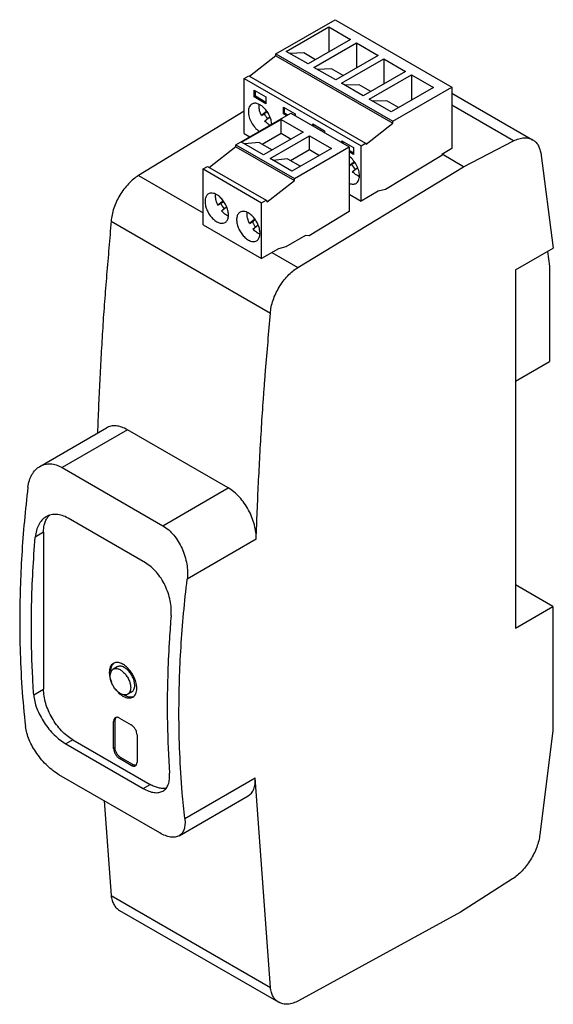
# Model space of a CAD drawing. Header units: millimetres. Extents: x 18 to 83, y 11 to 130.
import ezdxf

# ---------------------------------------------------------------- set-up
doc = ezdxf.new("R2010")
doc.units = ezdxf.units.MM
doc.header["$LTSCALE"] = 9.147631
doc.layers.add('00_COMPONENTS', color=7, linetype='CONTINUOUS')

msp = doc.modelspace()

# ---------------------------------------------------------------- linework, layer by layer
at = {"layer": '00_COMPONENTS', "color": 7, "linetype": 'Continuous'}
for p, q in [((49.1, 125.72), (56.25, 129.84)), ((56.25, 129.84), (70.38, 121.69)), ((50.36, 126.01), (55.49, 128.97)), ((55.49, 128.97), (55.49, 125.93)), ((55.49, 128.97), (58.12, 127.45)), ((58.12, 127.45), (52.99, 124.49)), ((53.7, 124.08), (58.83, 127.04)), ((58.83, 127.04), (58.83, 124.01)), ((58.83, 127.04), (61.46, 125.53)), ((49.1, 125.47), (45.92, 122.99)), ((49.1, 125.47), (49.1, 125.72)), ((49.1, 125.72), (63.23, 117.56)), ((49.1, 125.47), (63.23, 117.32)), ((52.99, 124.49), (50.36, 126.01)), ((52.48, 125.83), (50.79, 125.77)), ((53.9, 125.01), (52.48, 125.83)), ((61.46, 125.53), (56.33, 122.57)), ((57.04, 122.16), (62.16, 125.12)), ((62.16, 125.12), (62.16, 122.08)), ((62.16, 125.12), (64.79, 123.6)), ((56.33, 122.57), (53.7, 124.08)), ((55.82, 123.9), (54.12, 123.84)), ((57.23, 123.09), (55.82, 123.9)), ((45.28, 122.75), (45.81, 123.06)), ((45.28, 116.08), (45.28, 122.75)), ((45.28, 122.75), (59.41, 114.59)), ((45.81, 123.06), (59.94, 114.9)), ((64.79, 123.6), (59.67, 120.64)), ((60.37, 120.23), (65.5, 123.19)), ((65.5, 123.19), (65.5, 120.13)), ((65.5, 123.19), (68.15, 121.66)), ((59.67, 120.64), (57.04, 122.16)), ((59.16, 121.98), (57.46, 121.91)), ((60.57, 121.16), (59.16, 121.98)), ((68.15, 121.66), (63.03, 118.7)), ((63.23, 117.56), (70.38, 121.69)), ((70.38, 121.69), (70.38, 114.26)), ((46.48, 120.5), (46.48, 121.32)), ((46.48, 121.32), (47.89, 120.5)), ((46.62, 120.59), (46.48, 120.5)), ((47.89, 119.69), (46.48, 120.5)), ((46.62, 120.59), (46.62, 121.24)), ((47.89, 119.85), (46.62, 120.59)), ((47.89, 120.5), (47.89, 119.69)), ((63.03, 118.7), (60.37, 120.23)), ((70.38, 120.97), (80.15, 115.33)), ((50.02, 118.46), (50.02, 119.28)), ((50.02, 119.28), (51.43, 118.46)), ((50.16, 118.54), (50.16, 119.2)), ((62.5, 120.05), (60.8, 119.99)), ((63.93, 119.22), (62.5, 120.05)), ((77.85, 115.2), (70.38, 119.51)), ((45.28, 118.78), (32.49, 111.01)), ((44.27, 114.72), (50.91, 118.56)), ((47.99, 118.8), (47.34, 118.28)), ((47.34, 118.28), (47.69, 118.48)), ((47.69, 118.48), (48.02, 118.75)), ((47.77, 117.61), (48.38, 118.1)), ((50.16, 118.54), (50.02, 118.46)), ((50.38, 118.25), (50.02, 118.46)), ((50.52, 118.33), (50.16, 118.54)), ((50.91, 118.56), (57.98, 114.47)), ((51.43, 118.46), (51.43, 118.26)), ((44.96, 115.03), (49.73, 117.78)), ((49.73, 116.12), (49.73, 117.78)), ((49.73, 117.78), (52.38, 116.25)), ((53.55, 117.03), (53.55, 117.24)), ((53.55, 117.24), (54.97, 116.42)), ((53.69, 116.95), (53.69, 117.16)), ((60.01, 114.8), (63.23, 117.32)), ((63.23, 117.32), (63.23, 117.56)), ((45.28, 116.08), (45.95, 115.69)), ((47.44, 114.8), (49.73, 116.12)), ((52.38, 116.25), (47.61, 113.5)), ((48.39, 113.05), (53.16, 115.8)), ((49.73, 116.12), (50.94, 115.42)), ((53.16, 114.14), (53.16, 115.8)), ((53.16, 115.8), (55.81, 114.27)), ((54.97, 116.42), (54.97, 116.22)), ((44.27, 114.47), (41.06, 111.97)), ((44.27, 114.47), (44.27, 114.72)), ((44.27, 114.72), (51.34, 110.64)), ((44.27, 114.47), (51.34, 110.39)), ((47.61, 113.5), (44.96, 115.03)), ((47.08, 115), (45.32, 114.82)), ((47.08, 115), (48.65, 114.1)), ((55.81, 114.27), (51.04, 111.52)), ((51.34, 110.64), (57.98, 114.47)), ((57.09, 114.99), (57.09, 115.2)), ((57.09, 115.2), (58.5, 114.38)), ((57.23, 114.91), (57.23, 115.11)), ((57.98, 114.47), (57.98, 106.66)), ((58.5, 114.38), (58.5, 113.56)), ((59.41, 114.59), (59.94, 114.9)), ((59.41, 107.92), (59.41, 114.59)), ((59.94, 114.9), (60.01, 114.8)), ((71.8, 112.07), (77.85, 115.2)), ((50.87, 112.82), (53.16, 114.14)), ((53.16, 114.14), (54.37, 113.44)), ((58.5, 113.73), (57.98, 114.02)), ((58.5, 113.56), (57.98, 113.86)), ((69.15, 113.44), (62.36, 109.31)), ((70.38, 114.26), (69.15, 113.55)), ((69.15, 113.55), (69.15, 113.44)), ((71.8, 112.07), (69.2, 113.58)), ((81.13, 113.74), (82.65, 102.23)), ((40.31, 111.8), (40.84, 112.1)), ((40.84, 112.1), (47.91, 108.02)), ((51.04, 111.52), (48.39, 113.05)), ((50.51, 113.02), (48.75, 112.84)), ((50.51, 113.02), (52.08, 112.12)), ((51.75, 99.89), (71.8, 112.07)), ((58.59, 112.67), (57.98, 112.19)), ((57.98, 112.18), (58.3, 112.36)), ((58.3, 112.36), (58.63, 112.62)), ((58.38, 111.49), (58.99, 111.97)), ((32.49, 111.01), (40.31, 106.5)), ((40.31, 105.06), (40.31, 111.8)), ((40.31, 111.8), (47.38, 107.71)), ((48.05, 107.82), (51.34, 110.39)), ((51.34, 110.39), (51.34, 110.64)), ((57.98, 108.74), (59.41, 107.92)), ((61.46, 109.11), (59.41, 107.92)), ((62.36, 109.31), (61.46, 109.11)), ((42.75, 107.94), (42.08, 107.42)), ((42.08, 107.42), (42.44, 107.62)), ((42.44, 107.62), (42.78, 107.89)), ((42.51, 106.75), (43.14, 107.24)), ((47.38, 107.71), (47.91, 108.02)), ((47.38, 100.98), (47.38, 107.71)), ((47.91, 108.02), (48.05, 107.82)), ((57.98, 106.66), (53.12, 103.7)), ((29.17, 105.48), (48.43, 94.36)), ((40.31, 105.06), (47.38, 100.98)), ((46.56, 105.73), (45.9, 105.21)), ((45.9, 105.21), (46.25, 105.42)), ((46.25, 105.42), (46.6, 105.69)), ((46.33, 104.54), (46.96, 105.03)), ((52.68, 103.74), (50.3, 102.37)), ((53.12, 103.7), (52.68, 103.74)), ((50.3, 102.37), (49.43, 102.16)), ((49.43, 102.16), (47.38, 100.98)), ((48.62, 101.7), (51.75, 99.89)), ((78.09, 99.59), (82.65, 102.23)), ((81.96, 101.83), (82.2, 100.03)), ((82.2, 100.03), (82.2, 88.52)), ((78.09, 99.59), (78.09, 56.3)), ((78.09, 86.15), (82.2, 88.52)), ((20.56, 75.85), (28.6, 80.49)), ((31.15, 80.27), (23.24, 75.71)), ((43.34, 73.24), (31.15, 80.27)), ((23.24, 75.71), (35.43, 68.67)), ((35.43, 68.67), (43.34, 73.24)), ((33.32, 64.19), (23.96, 69.59)), ((21, 67.88), (20, 67.3)), ((21, 67.88), (21, 48.92)), ((46.72, 67.03), (38.38, 62.21)), ((82.6, 58.91), (78.09, 61.51)), ((78.09, 56.3), (82.6, 58.91)), ((82.6, 58.91), (82.6, 43.89)), ((29.92, 51.61), (29.43, 51.33)), ((19.81, 48.24), (21, 48.92)), ((31.67, 48.58), (31.18, 48.3)), ((30.19, 45.42), (31.6, 44.6)), ((29.66, 45.12), (29.48, 45.01)), ((29.48, 41.74), (29.48, 45.01)), ((29.66, 41.85), (29.66, 45.12)), ((32.31, 43.38), (32.31, 40.11)), ((82.6, 43.89), (81.02, 31.34)), ((24.53, 42.8), (23.69, 42.31)), ((23.69, 42.31), (33.05, 36.91)), ((24.53, 42.8), (33.89, 37.39)), ((29.48, 41.74), (29.66, 41.85)), ((30.37, 40.63), (30.19, 40.52)), ((31.6, 39.7), (30.19, 40.52)), ((31.79, 39.81), (30.37, 40.63)), ((31.6, 39.7), (31.79, 39.81)), ((35.06, 31.53), (22.87, 38.57)), ((38.09, 33.28), (46.58, 38.19)), ((48.43, 12.85), (46.58, 38.19)), ((33.05, 36.91), (33.89, 37.39)), ((37.4, 31.19), (45.75, 36.01)), ((28.34, 35.42), (29.17, 23.97)), ((77.71, 25.98), (71.41, 21.96)), ((29.17, 23.97), (48.43, 12.85)), ((30.18, 22.18), (49.44, 11.06)), ((71.41, 21.96), (51.84, 11.26))]:
    msp.add_line(p, q, dxfattribs=at)
for centre, radius, start, end in [((50.57, 119.87), 3.19, 205.6997, 218.9719), ((49.33, 118.71), 1.89, 235.6995, 239.3729), ((61.17, 113.74), 3.19, 205.6997, 218.9719), ((45.36, 109.02), 3.24, 205.5547, 218.7309), ((49.17, 106.82), 3.24, 205.5547, 218.7309), ((22.95, 68.62), 1.8, 133.1956, 138.0869), ((31.41, 51.06), 2.27, 180.0147, 182.2575), ((31.57, 48.77), 0.82, 283.9395, 291.7725)]:
    msp.add_arc(centre, radius, start, end, dxfattribs=at)
msp.add_ellipse((43.05, 40.23), major_axis=(-2.78, 4.17), ratio=0.529101, start_param=-3.175904, end_param=-2.390496, dxfattribs=at)
for points, knots in [([(46.19, 119.65), (46.12, 119.61), (46, 119.51), (45.87, 119.29), (45.79, 119.03), (45.77, 118.83), (45.77, 118.73)], [0, 0, 0, 0, 0.217765, 0.450905, 0.710382, 1, 1, 1, 1]), ([(48.6, 117.22), (48.59, 117.39), (48.52, 117.74), (48.33, 118.25), (48.05, 118.74), (47.7, 119.16), (47.32, 119.49), (46.97, 119.67), (46.7, 119.74), (46.51, 119.75), (46.34, 119.72), (46.23, 119.67), (46.19, 119.65)], [0, 0, 0, 0, 0.132178, 0.275418, 0.422616, 0.565855, 0.697923, 0.813735, 0.865192, 0.912703, 0.957183, 1, 1, 1, 1]), ([(47.06, 119.37), (47.06, 119.39), (47.06, 119.47), (47.07, 119.55), (47.08, 119.6)], [0, 0, 0, 0, 0.257472, 1, 1, 1, 1]), ([(47.34, 118.28), (47.25, 118.46), (47.12, 118.82), (47.06, 119.19), (47.06, 119.37)], [0, 0, 0, 0, 0.524842, 1, 1, 1, 1]), ([(45.77, 118.73), (45.77, 118.63), (45.79, 118.4), (45.89, 117.95), (46.13, 117.39), (46.54, 116.79), (46.9, 116.47), (47.09, 116.35)], [0, 0, 0, 0, 0.113418, 0.23565, 0.495942, 0.758602, 1, 1, 1, 1]), ([(48.27, 117.15), (48.23, 117.18), (48.04, 117.32), (47.88, 117.48), (47.77, 117.61)], [0, 0, 0, 0, 0.237552, 1, 1, 1, 1]), ([(77.85, 115.2), (78.06, 115.3), (78.46, 115.47), (79.08, 115.59), (79.65, 115.55), (80, 115.42), (80.15, 115.33)], [0, 0, 0, 0, 0.286316, 0.544418, 0.778968, 1, 1, 1, 1]), ([(80.15, 115.33), (80.28, 115.26), (80.52, 115.08), (80.8, 114.7), (81.01, 114.25), (81.1, 113.92), (81.13, 113.74)], [0, 0, 0, 0, 0.227878, 0.465663, 0.721503, 1, 1, 1, 1]), ([(59.21, 110.98), (59.21, 111.19), (59.14, 111.63), (58.88, 112.27), (58.49, 112.84), (58.16, 113.17), (57.98, 113.3)], [0, 0, 0, 0, 0.233622, 0.492129, 0.754885, 1, 1, 1, 1]), ([(32.49, 111.01), (32.28, 110.88), (31.85, 110.57), (31.26, 110.01), (30.71, 109.36), (30.22, 108.64), (29.81, 107.86), (29.49, 107.07), (29.27, 106.27), (29.19, 105.74), (29.17, 105.48)], [0, 0, 0, 0, 0.114102, 0.236444, 0.364707, 0.496353, 0.628499, 0.758224, 0.882892, 1, 1, 1, 1]), ([(58.88, 111.03), (58.83, 111.06), (58.65, 111.19), (58.49, 111.35), (58.38, 111.49)], [0, 0, 0, 0, 0.237552, 1, 1, 1, 1]), ([(58.79, 110.06), (58.86, 110.1), (58.98, 110.2), (59.11, 110.42), (59.19, 110.68), (59.21, 110.87), (59.21, 110.98)], [0, 0, 0, 0, 0.217765, 0.450905, 0.710382, 1, 1, 1, 1]), ([(59.2, 110.85), (59.18, 110.86), (59.06, 110.91), (58.95, 110.98), (58.88, 111.03)], [0, 0, 0, 0, 0.238189, 1, 1, 1, 1]), ([(57.98, 110.06), (58.06, 110.03), (58.2, 109.99), (58.42, 109.96), (58.62, 109.98), (58.74, 110.03), (58.79, 110.06)], [0, 0, 0, 0, 0.28147, 0.537995, 0.774595, 1, 1, 1, 1]), ([(40.95, 108.78), (40.9, 108.76), (40.8, 108.68), (40.69, 108.54), (40.61, 108.37), (40.53, 108.09), (40.52, 107.68), (40.63, 107.16), (40.84, 106.64), (41.14, 106.14), (41.51, 105.73), (41.8, 105.5), (41.95, 105.42)], [0, 0, 0, 0, 0.042858, 0.087482, 0.135309, 0.187267, 0.304519, 0.438184, 0.58253, 0.729696, 0.871303, 1, 1, 1, 1]), ([(41.95, 108.69), (41.86, 108.74), (41.69, 108.82), (41.42, 108.88), (41.17, 108.88), (41.01, 108.82), (40.95, 108.78)], [0, 0, 0, 0, 0.289629, 0.549101, 0.782236, 1, 1, 1, 1]), ([(41.81, 108.52), (41.81, 108.54), (41.81, 108.62), (41.81, 108.69), (41.82, 108.75)], [0, 0, 0, 0, 0.257327, 1, 1, 1, 1]), ([(42.08, 107.42), (42, 107.6), (41.86, 107.96), (41.81, 108.34), (41.81, 108.52)], [0, 0, 0, 0, 0.524791, 1, 1, 1, 1]), ([(42.95, 105.32), (43, 105.35), (43.09, 105.42), (43.2, 105.56), (43.29, 105.74), (43.36, 106.02), (43.37, 106.42), (43.27, 106.94), (43.05, 107.47), (42.75, 107.96), (42.38, 108.38), (42.1, 108.6), (41.95, 108.69)], [0, 0, 0, 0, 0.042858, 0.087482, 0.135309, 0.187267, 0.304519, 0.438184, 0.58253, 0.729696, 0.871303, 1, 1, 1, 1]), ([(43.35, 106.09), (43.2, 106.16), (42.89, 106.35), (42.64, 106.6), (42.51, 106.75)], [0, 0, 0, 0, 0.467456, 1, 1, 1, 1]), ([(44.77, 106.58), (44.72, 106.55), (44.62, 106.48), (44.51, 106.34), (44.43, 106.16), (44.35, 105.88), (44.34, 105.48), (44.45, 104.96), (44.66, 104.43), (44.96, 103.94), (45.33, 103.52), (45.62, 103.3), (45.77, 103.21)], [0, 0, 0, 0, 0.042858, 0.087482, 0.135309, 0.187267, 0.304519, 0.438184, 0.58253, 0.729696, 0.871303, 1, 1, 1, 1]), ([(45.77, 106.48), (45.68, 106.53), (45.5, 106.61), (45.24, 106.68), (44.98, 106.67), (44.83, 106.62), (44.77, 106.58)], [0, 0, 0, 0, 0.289629, 0.549101, 0.782236, 1, 1, 1, 1]), ([(45.62, 106.32), (45.62, 106.34), (45.63, 106.41), (45.63, 106.49), (45.64, 106.55)], [0, 0, 0, 0, 0.257327, 1, 1, 1, 1]), ([(45.9, 105.21), (45.81, 105.4), (45.68, 105.75), (45.62, 106.14), (45.62, 106.32)], [0, 0, 0, 0, 0.524791, 1, 1, 1, 1]), ([(46.77, 103.12), (46.81, 103.14), (46.91, 103.22), (47.02, 103.36), (47.1, 103.53), (47.18, 103.81), (47.19, 104.22), (47.08, 104.74), (46.87, 105.26), (46.57, 105.76), (46.2, 106.17), (45.91, 106.4), (45.77, 106.48)], [0, 0, 0, 0, 0.042858, 0.087482, 0.135309, 0.187267, 0.304519, 0.438184, 0.58253, 0.729696, 0.871303, 1, 1, 1, 1]), ([(29.17, 105.48), (29.09, 104.4), (28.91, 102.25), (28.68, 99.56), (28.5, 97.4), (28.33, 95.26), (28.15, 92.59), (27.96, 89.39), (27.79, 86.21), (27.64, 83.04), (27.56, 80.92), (27.52, 79.87)], [0, 0, 0, 0, 0.126115, 0.252608, 0.31575, 0.3787, 0.503996, 0.628668, 0.752908, 0.876722, 1, 1, 1, 1]), ([(41.95, 105.42), (42.04, 105.37), (42.21, 105.29), (42.48, 105.22), (42.73, 105.23), (42.88, 105.28), (42.95, 105.32)], [0, 0, 0, 0, 0.289629, 0.549101, 0.782236, 1, 1, 1, 1]), ([(47.17, 103.89), (47.02, 103.95), (46.71, 104.14), (46.45, 104.4), (46.33, 104.54)], [0, 0, 0, 0, 0.467456, 1, 1, 1, 1]), ([(45.77, 103.21), (45.85, 103.16), (46.03, 103.08), (46.3, 103.02), (46.55, 103.02), (46.7, 103.08), (46.77, 103.12)], [0, 0, 0, 0, 0.289629, 0.549101, 0.782236, 1, 1, 1, 1]), ([(48.43, 94.36), (48.45, 94.62), (48.53, 95.15), (48.75, 95.95), (49.07, 96.74), (49.48, 97.52), (49.97, 98.24), (50.52, 98.89), (51.11, 99.45), (51.54, 99.75), (51.75, 99.89)], [0, 0, 0, 0, 0.117107, 0.241775, 0.371501, 0.503647, 0.635293, 0.763556, 0.885898, 1, 1, 1, 1]), ([(46.72, 67.03), (46.76, 68.15), (46.84, 70.4), (46.99, 73.79), (47.17, 77.18), (47.36, 80.59), (47.55, 83.44), (47.72, 85.73), (47.9, 88.03), (48.15, 90.91), (48.34, 93.21), (48.43, 94.36)], [0, 0, 0, 0, 0.1231, 0.246828, 0.37106, 0.495724, 0.620994, 0.683933, 0.747096, 0.873721, 1, 1, 1, 1]), ([(31.15, 80.27), (30.93, 80.4), (30.49, 80.61), (29.81, 80.77), (29.26, 80.74), (28.87, 80.63), (28.69, 80.54), (28.6, 80.49)], [0, 0, 0, 0, 0.284991, 0.542388, 0.777029, 0.889239, 1, 1, 1, 1]), ([(19.11, 73.33), (19.15, 73.6), (19.25, 74.13), (19.56, 74.85), (19.99, 75.44), (20.36, 75.74), (20.56, 75.85)], [0, 0, 0, 0, 0.277874, 0.535334, 0.774248, 1, 1, 1, 1]), ([(20.56, 75.85), (20.75, 75.96), (21.17, 76.13), (21.85, 76.18), (22.57, 76.05), (23.02, 75.84), (23.24, 75.71)], [0, 0, 0, 0, 0.233951, 0.472956, 0.726305, 1, 1, 1, 1]), ([(19.11, 73.33), (18.79, 70.6), (18.29, 65.21), (18.12, 59.8), (18.12, 57.15)], [0, 0, 0, 0, 0.508482, 1, 1, 1, 1]), ([(46.72, 67.03), (46.73, 67.31), (46.7, 67.9), (46.52, 68.79), (46.22, 69.7), (45.81, 70.58), (45.3, 71.4), (44.71, 72.14), (44.06, 72.76), (43.58, 73.1), (43.34, 73.24)], [0, 0, 0, 0, 0.11556, 0.239647, 0.369648, 0.502537, 0.635038, 0.76393, 0.886359, 1, 1, 1, 1]), ([(21.32, 69.76), (21.13, 69.65), (20.78, 69.37), (20.38, 68.79), (20.11, 68.09), (20.02, 67.57), (20, 67.3)], [0, 0, 0, 0, 0.224243, 0.461876, 0.719588, 1, 1, 1, 1]), ([(21, 67.88), (21, 68.08), (21.02, 68.45), (21.13, 68.98), (21.33, 69.45), (21.51, 69.71), (21.61, 69.83)], [0, 0, 0, 0, 0.281868, 0.541351, 0.779366, 1, 1, 1, 1]), ([(23.96, 69.59), (23.74, 69.72), (23.29, 69.93), (22.59, 70.07), (22.02, 70.03), (21.61, 69.91), (21.41, 69.81), (21.32, 69.76)], [0, 0, 0, 0, 0.277421, 0.532066, 0.769511, 0.885011, 1, 1, 1, 1]), ([(35.43, 68.67), (35.93, 68.38), (36.61, 67.77), (37.32, 66.78), (37.77, 65.92), (38.11, 65), (38.34, 64.05), (38.43, 63.12), (38.41, 62.5), (38.38, 62.21)], [0, 0, 0, 0, 0.232121, 0.359104, 0.490199, 0.62265, 0.753555, 0.88017, 1, 1, 1, 1]), ([(19.53, 56.33), (19.53, 57.23), (19.57, 60.89), (19.77, 64.55), (20, 67.3)], [0, 0, 0, 0, 0.245523, 1, 1, 1, 1]), ([(36.43, 57.82), (36.46, 58.11), (36.46, 58.71), (36.33, 59.63), (36.08, 60.56), (35.71, 61.47), (35.23, 62.32), (34.67, 63.07), (34.04, 63.71), (33.56, 64.05), (33.32, 64.19)], [0, 0, 0, 0, 0.118081, 0.2437, 0.374258, 0.506854, 0.638421, 0.76603, 0.887183, 1, 1, 1, 1]), ([(37.38, 46.03), (37.38, 48.68), (37.55, 54.09), (38.05, 59.48), (38.38, 62.21)], [0, 0, 0, 0, 0.491518, 1, 1, 1, 1]), ([(18.12, 57.15), (18.12, 56.06), (18.17, 51.8), (18.46, 47.55), (18.82, 44.4)], [0, 0, 0, 0, 0.256178, 1, 1, 1, 1]), ([(36.43, 57.82), (36.35, 56.89), (36.09, 53.24), (35.96, 49.57), (35.96, 46.84)], [0, 0, 0, 0, 0.254478, 1, 1, 1, 1]), ([(19.81, 48.24), (19.76, 48.9), (19.6, 51.59), (19.53, 54.29), (19.53, 56.33)], [0, 0, 0, 0, 0.246231, 1, 1, 1, 1]), ([(29.44, 52.03), (29.36, 51.98), (29.21, 51.86), (29.06, 51.61), (28.97, 51.3), (28.95, 51.07), (28.95, 50.95)], [0, 0, 0, 0, 0.217765, 0.450905, 0.710382, 1, 1, 1, 1]), ([(29.06, 50.53), (29.06, 50.61), (29.08, 50.78), (29.15, 51.01), (29.26, 51.2), (29.37, 51.29), (29.43, 51.33)], [0, 0, 0, 0, 0.289547, 0.549137, 0.782277, 1, 1, 1, 1]), ([(29.13, 51.06), (29.13, 51.09), (29.14, 51.2), (29.15, 51.32), (29.17, 51.41)], [0, 0, 0, 0, 0.259372, 1, 1, 1, 1]), ([(29.17, 51.41), (29.19, 51.54), (29.25, 51.74), (29.4, 51.96), (29.49, 52.04), (29.54, 52.08)], [0, 0, 0, 0, 0.531016, 0.771002, 1, 1, 1, 1]), ([(29.43, 51.33), (29.47, 51.35), (29.56, 51.39), (29.72, 51.41), (29.89, 51.4), (30.14, 51.34), (30.45, 51.17), (30.79, 50.86), (31.1, 50.47), (31.34, 50.02), (31.5, 49.56), (31.54, 49.25), (31.54, 49.1)], [0, 0, 0, 0, 0.042857, 0.087486, 0.135313, 0.18728, 0.30454, 0.438202, 0.58254, 0.729687, 0.871315, 1, 1, 1, 1]), ([(32.27, 49.03), (32.27, 49.23), (32.22, 49.65), (32.01, 50.28), (31.68, 50.87), (31.27, 51.4), (30.81, 51.81), (30.39, 52.04), (30.06, 52.13), (29.83, 52.14), (29.62, 52.11), (29.5, 52.06), (29.44, 52.03)], [0, 0, 0, 0, 0.128696, 0.270296, 0.417455, 0.5618, 0.695469, 0.812724, 0.864683, 0.912512, 0.957139, 1, 1, 1, 1]), ([(32.03, 49.38), (32.03, 49.53), (31.99, 49.85), (31.84, 50.31), (31.6, 50.75), (31.29, 51.14), (30.94, 51.45), (30.63, 51.62), (30.39, 51.69), (30.22, 51.7), (30.06, 51.68), (29.96, 51.64), (29.92, 51.61)], [0, 0, 0, 0, 0.128683, 0.270299, 0.417436, 0.561773, 0.695441, 0.812708, 0.864676, 0.912508, 0.957139, 1, 1, 1, 1]), ([(28.95, 50.95), (28.95, 50.93), (28.95, 50.87), (28.95, 50.81), (28.96, 50.76)], [0, 0, 0, 0, 0.245356, 1, 1, 1, 1]), ([(28.96, 50.76), (28.96, 50.73), (28.97, 50.6), (29, 50.47), (29.02, 50.37)], [0, 0, 0, 0, 0.242899, 1, 1, 1, 1]), ([(29.02, 50.37), (29.03, 50.32), (29.08, 50.11), (29.15, 49.91), (29.21, 49.77)], [0, 0, 0, 0, 0.243597, 1, 1, 1, 1]), ([(31.18, 48.3), (31.13, 48.27), (31.04, 48.23), (30.88, 48.21), (30.71, 48.22), (30.47, 48.29), (30.15, 48.46), (29.81, 48.76), (29.5, 49.15), (29.26, 49.6), (29.11, 50.06), (29.06, 50.38), (29.06, 50.53)], [0, 0, 0, 0, 0.042857, 0.087486, 0.135313, 0.18728, 0.30454, 0.438202, 0.58254, 0.729687, 0.871315, 1, 1, 1, 1]), ([(24.53, 42.8), (24.29, 42.94), (23.81, 43.27), (23.15, 43.89), (22.55, 44.62), (22.02, 45.43), (21.58, 46.29), (21.25, 47.18), (21.05, 48.06), (21, 48.64), (21, 48.92)], [0, 0, 0, 0, 0.114147, 0.237335, 0.366976, 0.499999, 0.633022, 0.762663, 0.885853, 1, 1, 1, 1]), ([(29.74, 48.87), (29.89, 48.67), (30.14, 48.4), (30.51, 48.12), (30.79, 47.97), (31.07, 47.87), (31.33, 47.84), (31.57, 47.86), (31.72, 47.92), (31.79, 47.96)], [0, 0, 0, 0, 0.307108, 0.448372, 0.578906, 0.697981, 0.806167, 0.905567, 1, 1, 1, 1]), ([(31.54, 49.1), (31.54, 49.01), (31.53, 48.84), (31.46, 48.61), (31.34, 48.42), (31.23, 48.33), (31.18, 48.3)], [0, 0, 0, 0, 0.289547, 0.549137, 0.782277, 1, 1, 1, 1]), ([(31.67, 48.58), (31.73, 48.61), (31.84, 48.71), (31.95, 48.89), (32.02, 49.13), (32.03, 49.29), (32.03, 49.38)], [0, 0, 0, 0, 0.217724, 0.450871, 0.710465, 1, 1, 1, 1]), ([(31.79, 47.96), (31.87, 48), (32.01, 48.12), (32.16, 48.38), (32.26, 48.69), (32.27, 48.91), (32.27, 49.03)], [0, 0, 0, 0, 0.217765, 0.450905, 0.710382, 1, 1, 1, 1]), ([(19.81, 48.24), (19.83, 47.97), (19.92, 47.4), (20.18, 46.56), (20.57, 45.71), (21.06, 44.88), (21.64, 44.09), (22.28, 43.39), (22.96, 42.78), (23.44, 42.45), (23.69, 42.31)], [0, 0, 0, 0, 0.110965, 0.232041, 0.360738, 0.493958, 0.628142, 0.759555, 0.884596, 1, 1, 1, 1]), ([(30.88, 48.13), (30.87, 48.14), (30.81, 48.17), (30.76, 48.2), (30.72, 48.23)], [0, 0, 0, 0, 0.245342, 1, 1, 1, 1]), ([(31.76, 47.98), (31.7, 47.96), (31.56, 47.94), (31.34, 47.96), (31.11, 48.03), (30.96, 48.09), (30.88, 48.13)], [0, 0, 0, 0, 0.222681, 0.461209, 0.719701, 1, 1, 1, 1]), ([(35.96, 46.84), (35.96, 46.16), (35.99, 43.46), (36.1, 40.76), (36.24, 38.75)], [0, 0, 0, 0, 0.253788, 1, 1, 1, 1]), ([(29.69, 45.47), (29.66, 45.45), (29.59, 45.4), (29.53, 45.29), (29.49, 45.16), (29.48, 45.06), (29.48, 45.01)], [0, 0, 0, 0, 0.217745, 0.450883, 0.71046, 1, 1, 1, 1]), ([(29.66, 45.12), (29.66, 45.19), (29.68, 45.33), (29.75, 45.46), (29.79, 45.51)], [0, 0, 0, 0, 0.542029, 1, 1, 1, 1]), ([(30.19, 45.42), (30.14, 45.44), (30.06, 45.49), (29.92, 45.52), (29.8, 45.51), (29.72, 45.49), (29.69, 45.47)], [0, 0, 0, 0, 0.289539, 0.549116, 0.782254, 1, 1, 1, 1]), ([(38.09, 33.28), (37.97, 34.31), (37.55, 38.55), (37.38, 42.81), (37.38, 46.03)], [0, 0, 0, 0, 0.243885, 1, 1, 1, 1]), ([(22.87, 38.57), (22.63, 38.71), (22.14, 39.05), (21.45, 39.64), (20.79, 40.34), (20.19, 41.11), (19.67, 41.93), (19.26, 42.77), (18.97, 43.59), (18.85, 44.14), (18.82, 44.4)], [0, 0, 0, 0, 0.116113, 0.242125, 0.374464, 0.509276, 0.642646, 0.770896, 0.890861, 1, 1, 1, 1]), ([(32.31, 43.38), (32.31, 43.49), (32.27, 43.74), (32.11, 44.08), (31.89, 44.38), (31.7, 44.54), (31.6, 44.6)], [0, 0, 0, 0, 0.237254, 0.500001, 0.762748, 1, 1, 1, 1]), ([(29.48, 41.74), (29.48, 41.63), (29.52, 41.38), (29.68, 41.04), (29.9, 40.74), (30.09, 40.58), (30.19, 40.52)], [0, 0, 0, 0, 0.237254, 0.500001, 0.762748, 1, 1, 1, 1]), ([(30.37, 40.63), (30.27, 40.68), (30.08, 40.84), (29.86, 41.15), (29.71, 41.49), (29.66, 41.73), (29.66, 41.85)], [0, 0, 0, 0, 0.237252, 0.499999, 0.762746, 1, 1, 1, 1]), ([(31.6, 39.7), (31.65, 39.68), (31.73, 39.64), (31.87, 39.6), (31.99, 39.61), (32.07, 39.63), (32.1, 39.65)], [0, 0, 0, 0, 0.289539, 0.549116, 0.782254, 1, 1, 1, 1]), ([(32.01, 39.72), (31.99, 39.73), (31.91, 39.75), (31.84, 39.78), (31.79, 39.81)], [0, 0, 0, 0, 0.234323, 1, 1, 1, 1]), ([(32.19, 39.72), (32.17, 39.72), (32.11, 39.71), (32.05, 39.71), (32.01, 39.72)], [0, 0, 0, 0, 0.237899, 1, 1, 1, 1]), ([(32.1, 39.65), (32.14, 39.67), (32.2, 39.72), (32.26, 39.83), (32.3, 39.96), (32.31, 40.06), (32.31, 40.11)], [0, 0, 0, 0, 0.217745, 0.450883, 0.71046, 1, 1, 1, 1]), ([(35.44, 36.59), (35.51, 36.63), (35.65, 36.73), (35.89, 36.99), (36.12, 37.42), (36.26, 38.05), (36.26, 38.51), (36.24, 38.75)], [0, 0, 0, 0, 0.104673, 0.211278, 0.439528, 0.700535, 1, 1, 1, 1]), ([(33.05, 36.91), (33.27, 36.78), (33.7, 36.57), (34.34, 36.4), (34.85, 36.39), (35.2, 36.48), (35.36, 36.55), (35.44, 36.59)], [0, 0, 0, 0, 0.301071, 0.564458, 0.793262, 0.898406, 1, 1, 1, 1]), ([(35.83, 36.94), (35.69, 36.92), (35.37, 36.9), (34.89, 36.97), (34.39, 37.13), (34.06, 37.3), (33.89, 37.39)], [0, 0, 0, 0, 0.221237, 0.459716, 0.719071, 1, 1, 1, 1]), ([(38.09, 33.28), (38.11, 33.05), (38.13, 32.7), (38.07, 32.27), (37.98, 31.9), (37.83, 31.58), (37.6, 31.33), (37.47, 31.23), (37.4, 31.19)], [0, 0, 0, 0, 0.304019, 0.440193, 0.566135, 0.791901, 0.896809, 1, 1, 1, 1]), ([(37.4, 31.19), (37.33, 31.15), (37.18, 31.08), (36.93, 31.02), (36.65, 31.01), (36.25, 31.04), (35.7, 31.2), (35.28, 31.41), (35.06, 31.53)], [0, 0, 0, 0, 0.098253, 0.200897, 0.310329, 0.428323, 0.69369, 1, 1, 1, 1]), ([(81.02, 31.34), (80.99, 31.08), (80.89, 30.57), (80.65, 29.79), (80.32, 29.03), (79.91, 28.28), (79.43, 27.59), (78.9, 26.96), (78.33, 26.42), (77.92, 26.12), (77.71, 25.98)], [0, 0, 0, 0, 0.119093, 0.244606, 0.374246, 0.505671, 0.636328, 0.763714, 0.885621, 1, 1, 1, 1]), ([(29.17, 23.97), (29.19, 23.77), (29.27, 23.39), (29.48, 22.88), (29.78, 22.47), (30.04, 22.26), (30.17, 22.18)], [0, 0, 0, 0, 0.281903, 0.53872, 0.775072, 1, 1, 1, 1]), ([(49.44, 11.06), (49.3, 11.14), (49.04, 11.35), (48.74, 11.76), (48.53, 12.27), (48.46, 12.65), (48.43, 12.85)], [0, 0, 0, 0, 0.224928, 0.46128, 0.718097, 1, 1, 1, 1]), ([(51.84, 11.26), (51.63, 11.14), (51.21, 10.95), (50.56, 10.81), (50.05, 10.83), (49.68, 10.94), (49.52, 11.02), (49.44, 11.06)], [0, 0, 0, 0, 0.288021, 0.546614, 0.780202, 0.891061, 1, 1, 1, 1])]:
    msp.add_open_spline(points, degree=3, knots=knots, dxfattribs=at)

doc.saveas('drawing.dxf')
